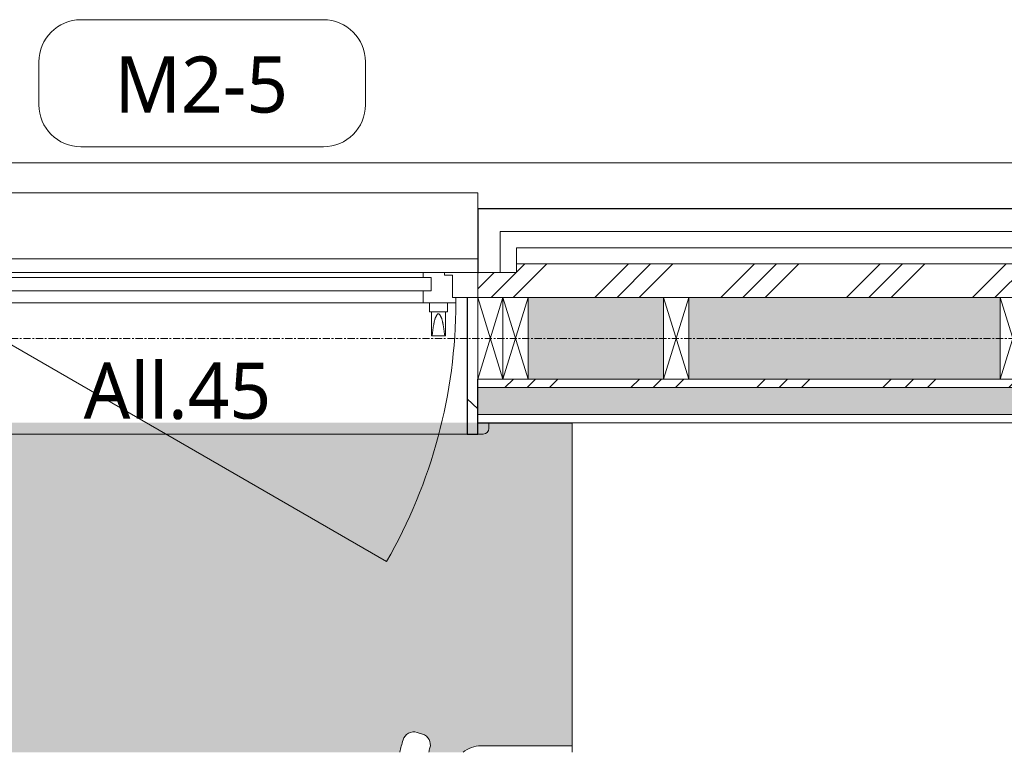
# Model space of a CAD drawing. Header units: millimetres. Extents: x -21522 to 77796, y -25697 to 15217.
# Tile 9 of 256: x -3525 to -1770, y -25497 to -24191. Entities that reach past the tile are written whole.
import ezdxf

# ---------------------------------------------------------------- set-up
doc = ezdxf.new("R2010")
doc.units = ezdxf.units.MM
doc.linetypes.add('Ligne de quadrillage', pattern=[22.225, 12.7, -3.175, 3.175, -3.175])
for name, color, linetype, lineweight in [('A-AREA-PATT', 32, 'Continuous', 13), ('A-DETL', 90, 'Continuous', 70), ('A-DETL-GENF', 92, 'Continuous', 13), ('A-GLAZ', 151, 'Continuous', 13), ('A-GLAZ-IDEN', 152, 'Continuous', 9), ('A-WALL', 113, 'Continuous', 13), ('A-WALL-PATT', 111, 'Continuous', 13), ('C-TOPO-SDVS', 7, 'Continuous', 13), ('I-WALL', 2, 'Continuous', 13), ('S-GRID', 1, 'Continuous', 9)]:
    doc.layers.add(name, color=color, linetype=linetype, lineweight=lineweight)
doc.styles.add('Trebuchet MS_2', font='trebuc.ttf', dxfattribs={"height": 100})
pattern_1 = [(45, (0, 0), (-112.2532, 112.2532), []), (45, (39.69, 0), (0, 224.5064), []), (45, (-39.69, 0), (0, 224.5064), [])]
pattern_2 = [(225, (-2753.086, -24528.67), (-88.8996, -177.7999), [15.715, -110.008]), (225, (-2786.424, -24606.455), (-88.8996, -177.7999), [15.715, -110.008]), (225, (-2797.536, -24528.67), (-88.8996, -177.7999), [15.715, -110.008]), (225, (-2830.874, -24606.455), (-88.8996, -177.7999), [15.715, -110.008]), (251.565, (-2764.2, -24539.78), (-88.89985, -355.59962), [35.141, -245.986]), (251.565, (-2775.31, -24573.117), (-88.89985, -355.59962), [35.141, -245.986]), (251.565, (-2808.648, -24539.78), (-88.89985, -355.59962), [35.141, -245.986]), (251.565, (-2819.76, -24573.117), (-88.89985, -355.59962), [35.141, -245.986]), (315, (-2764.2, -24606.455), (-88.8996, 177.7999), [15.715, -110.008]), (315, (-2797.536, -24528.67), (-88.8996, 177.7999), [15.715, -110.008]), (315, (-2808.65, -24606.455), (-88.8996, 177.7999), [15.715, -110.008]), (315, (-2841.986, -24528.67), (-88.8996, 177.7999), [15.715, -110.008]), (288.435, (-2775.31, -24573.117), (-88.89985, 355.59962), [35.141, -245.986]), (288.435, (-2786.424, -24539.78), (-88.89985, 355.59962), [35.141, -245.986]), (288.435, (-2819.76, -24573.117), (-88.89985, 355.59962), [35.141, -245.986]), (288.435, (-2830.874, -24539.78), (-88.89985, 355.59962), [35.141, -245.986])]

# ---------------------------------------------------------------- blocks, each defined once
blk = doc.blocks.new('Menuiserie Alu - 1V - 100x180cm - Bavette Alu-8284131-00_RDC_50e Copie 1')
at = {"layer": 'A-DETL-GENF', "color": 30}
blk.add_line((461, -23.5), (-337.5, 437.5), dxfattribs=at)
blk.add_arc((461, -23.5), 922, 150, 180, dxfattribs=at)
at = {"layer": 'A-GLAZ', "color": 30}
for p, q in [((-520, 200.5), (-520, 190.5)), ((-500, 210.5), (-510, 210.5)), ((481, 210.5), (-481, 210.5)), ((510, 210.5), (500, 210.5)), ((520, 190.5), (520, 200.5)), ((-442.6, 35.5), (-442.6, -7.5)), ((-442.6, 35.5), (-442.3, 35.5)), ((-417.7, 35.5), (-442.3, 35.5)), ((-417.7, 35.5), (-417.4, 35.5)), ((-417.4, -7.5), (-417.4, 35.5)), ((-446, -7.5), (-446, -23.5)), ((-414, -23.5), (-414, -7.5)), ((-500, -32.5), (-455, -32.5)), ((-500, -77.5), (-500, -32.5)), ((-461, -23.5), (-403, -23.5)), ((-461, -32.5), (-461, -23.5)), ((-455, -32.5), (-461, -32.5)), ((-455, -32.5), (-455, -72.5)), ((-455, -72.5), (-455, -32.5)), ((-403, -23.5), (403, -23.5)), ((-403, -23.5), (-403, -44.5)), ((403, -23.5), (461, -23.5)), ((403, -44.5), (403, -23.5)), ((455, -32.5), (500, -32.5)), ((455, -72.5), (455, -32.5)), ((455, -32.5), (455, -72.5)), ((461, -32.5), (455, -32.5)), ((461, -23.5), (461, -32.5)), ((500, -32.5), (500, -77.5)), ((-417, -68.5), (-417, -44.5)), ((-417, -44.5), (417, -44.5)), ((-417, -44.5), (-417, -68.5)), ((-403, -44.5), (-417, -44.5)), ((417, -44.5), (403, -44.5)), ((417, -44.5), (417, -68.5)), ((417, -68.5), (417, -44.5)), ((417, -68.5), (-417, -68.5)), ((-417, -68.5), (-403, -68.5)), ((-403, -68.5), (-403, -77.5)), ((403, -68.5), (417, -68.5)), ((403, -77.5), (403, -68.5)), ((-441, -77.5), (-500, -77.5)), ((-455, -72.5), (-441, -72.5)), ((-441, -72.5), (-455, -72.5)), ((-441, -72.5), (-441, -77.5)), ((-441, -77.5), (-441, -72.5)), ((-403, -77.5), (-441, -77.5)), ((403, -77.5), (-403, -77.5)), ((441, -77.5), (403, -77.5)), ((441, -72.5), (455, -72.5)), ((441, -77.5), (441, -72.5)), ((441, -72.5), (441, -77.5)), ((455, -72.5), (441, -72.5)), ((500, -77.5), (441, -77.5)), ((-500, -101.9), (500, -101.9))]:
    blk.add_line(p, q, dxfattribs=at)
at = {"layer": 'A-GLAZ', "color": 30, "flags": 128}
for points in [[(-445.9, -7.5), (-445.5, -7.5), (-444.7, -7.5), (-443.4, -7.5), (-441.8, -7.5), (-439.8, -7.5), (-437.6, -7.5), (-435.2, -7.5), (-432.6, -7.5), (-430, -7.5)], [(-430, -7.5), (-427.4, -7.5), (-424.8, -7.5), (-422.4, -7.5), (-420.2, -7.5), (-418.2, -7.5), (-416.6, -7.5), (-415.3, -7.5), (-414.5, -7.5), (-414.1, -7.5)]]:
    blk.add_lwpolyline(points, dxfattribs=at)
at = {"layer": 'A-GLAZ', "color": 30}
for centre, start, end in [((-510, 200.5), 90, 180), ((510, 200.5), 0, 90)]:
    blk.add_arc(centre, 10, start, end, dxfattribs=at)
for points, knots in [([(-442.3, 35.5), (-442.2, 35.5), (-442.1, 35.4), (-441.9, 35.2), (-441.7, 35), (-441.6, 34.8), (-441.5, 34.7), (-441.5, 34.5), (-441.4, 34.4), (-441.3, 34.2), (-441.2, 34), (-441.1, 33.8), (-441, 33.6), (-441, 33.3), (-440.9, 33), (-440.7, 32.4), (-440.6, 31.8), (-440.6, 31.5)], [0, 0, 0, 0, 0.166667, 0.25, 0.333333, 0.375, 0.416667, 0.458333, 0.5, 0.541667, 0.583333, 0.625, 0.666667, 0.708333, 0.75, 0.833333, 1, 1, 1, 1]), ([(-419.4, 31.5), (-419.4, 31.8), (-419.3, 32.4), (-419.1, 33), (-419, 33.3), (-419, 33.6), (-418.9, 33.8), (-418.8, 34), (-418.7, 34.2), (-418.6, 34.4), (-418.5, 34.5), (-418.4, 34.8), (-418.3, 35), (-418.1, 35.2), (-417.9, 35.4), (-417.8, 35.5), (-417.7, 35.5)], [0, 0, 0, 0, 0.166667, 0.25, 0.291667, 0.333333, 0.375, 0.416667, 0.458333, 0.5, 0.541667, 0.583333, 0.666667, 0.75, 0.833333, 1, 1, 1, 1]), ([(-440.6, 31.5), (-440.3, 28.3), (-439.8, 24.4), (-439.1, 19.7), (-438.7, 17.3), (-438.3, 15.4), (-438, 13.8), (-437.8, 12.7), (-437.6, 11.5), (-437.2, 9.9), (-436.8, 8), (-436.4, 6), (-435.9, 4.7), (-435.6, 4), (-435.4, 3.5), (-435.1, 3), (-434.8, 2.2), (-434.3, 1.2), (-433.6, -0.1), (-432.7, -1.7), (-431.7, -3.1), (-430.9, -3.7), (-430.4, -3.9), (-430.1, -4), (-429.7, -3.9), (-429.3, -3.7), (-428.4, -3.1), (-427.4, -1.7), (-426.5, -0.1), (-425.8, 1.1), (-425.3, 2.1), (-424.9, 2.9), (-424.6, 3.4), (-424.4, 4), (-424.1, 4.7), (-423.7, 6), (-423.2, 7.9), (-422.8, 9.9), (-422.5, 11.3), (-422.3, 12), (-422.2, 12.6), (-422.1, 13.2), (-421.9, 14), (-421.7, 15.4), (-421.3, 17.3), (-420.9, 19.7), (-420.5, 22.8), (-419.9, 26.7), (-419.6, 29.9), (-419.4, 31.5)], [0, 0, 0, 0, 0.125, 0.15625, 0.1875, 0.21875, 0.234375, 0.25, 0.265625, 0.28125, 0.3125, 0.34375, 0.359375, 0.367188, 0.375, 0.382812, 0.390625, 0.40625, 0.421875, 0.4375, 0.46875, 0.484375, 0.492188, 0.5, 0.507812, 0.515625, 0.53125, 0.5625, 0.578125, 0.59375, 0.609375, 0.617188, 0.625, 0.632812, 0.640625, 0.65625, 0.6875, 0.71875, 0.734375, 0.742188, 0.75, 0.757812, 0.765625, 0.78125, 0.8125, 0.84375, 0.875, 0.9375, 1, 1, 1, 1])]:
    blk.add_open_spline(points, degree=3, knots=knots, dxfattribs=at)
blk = doc.blocks.new('Bavette Aluminium - Bavelle Aluminium-7958409-00_RDC_50e Copie 1')
at = {"layer": 'A-GLAZ', "color": 30}
for p, q in [((-500, -142), (-500, -113)), ((500, -113), (500, -142)), ((500, -142), (-500, -142))]:
    blk.add_line(p, q, dxfattribs=at)
blk = doc.blocks.new('Répétition de détail - Croix 45x145-V35-00_RDC_50e Copie 1')
at = {"layer": 'A-DETL-GENF'}
for p, q in [((622.5, 72.5), (577.5, 72.5)), ((577.5, 72.5), (577.5, -72.5)), ((577.5, 72.5), (622.5, 72.5)), ((577.5, -72.5), (577.5, 72.5)), ((577.5, 72.5), (622.5, -72.5)), ((577.5, -72.5), (622.5, 72.5)), ((622.5, -72.5), (622.5, 72.5)), ((622.5, 72.5), (622.5, -72.5)), ((1222.5, 72.5), (1177.5, 72.5)), ((1177.5, 72.5), (1177.5, -72.5)), ((1177.5, 72.5), (1222.5, 72.5)), ((1177.5, -72.5), (1177.5, 72.5)), ((1177.5, 72.5), (1222.5, -72.5)), ((1177.5, -72.5), (1222.5, 72.5)), ((1222.5, -72.5), (1222.5, 72.5)), ((1222.5, 72.5), (1222.5, -72.5)), ((577.5, -72.5), (622.5, -72.5)), ((622.5, -72.5), (577.5, -72.5)), ((1177.5, -72.5), (1222.5, -72.5)), ((1222.5, -72.5), (1177.5, -72.5))]:
    blk.add_line(p, q, dxfattribs=at)
blk = doc.blocks.new('STR_RECTANGLE - Croix 45x145-V54-00_RDC_50e Copie 1')
at = {"layer": 'A-DETL-GENF'}
for p, q in [((22.5, 72.5), (-22.5, 72.5)), ((22.5, 72.5), (-22.5, 72.5)), ((-22.5, -72.5), (22.5, 72.5)), ((-22.5, 72.5), (22.5, -72.5)), ((22.5, -72.5), (22.5, 72.5)), ((22.5, -72.5), (22.5, 72.5)), ((-22.5, -72.5), (22.5, -72.5)), ((-22.5, -72.5), (22.5, -72.5))]:
    blk.add_line(p, q, dxfattribs=at)
blk = doc.blocks.new('STR_RECTANGLE - Croix 45x145-V45-00_RDC_50e Copie 1')
at = {"layer": 'A-DETL-GENF'}
for p, q in [((22.5, 72.5), (-22.5, 72.5)), ((-22.5, 72.5), (-22.5, -72.5)), ((-22.5, 72.5), (-22.5, -72.5)), ((22.5, 72.5), (-22.5, 72.5)), ((-22.5, -72.5), (22.5, 72.5)), ((-22.5, 72.5), (22.5, -72.5)), ((22.5, -72.5), (22.5, 72.5)), ((22.5, -72.5), (22.5, 72.5)), ((-22.5, -72.5), (22.5, -72.5)), ((-22.5, -72.5), (22.5, -72.5))]:
    blk.add_line(p, q, dxfattribs=at)
blk = doc.blocks.new('Identifiant - Identifiant-6867753-00_RDC_50e Copie 1')
at = {"layer": 'A-GLAZ-IDEN'}
for p, q in [((-4.143, 2.314), (4.498, 2.314)), ((-5.643, -0.716), (-5.643, 0.814)), ((5.998, 0.814), (5.998, -0.716)), ((4.498, -2.216), (-4.143, -2.216))]:
    blk.add_line(p, q, dxfattribs=at)
for centre, start, end in [((-4.143, 0.814), 90, 180), ((4.498, 0.814), 0, 90), ((-4.143, -0.716), 180, 270), ((4.498, -0.716), 270, 0)]:
    blk.add_arc(centre, 1.5, start, end, dxfattribs=at)

msp = doc.modelspace()

# ---------------------------------------------------------------- hatches: boundary and pattern name
at = {"layer": 'A-AREA-PATT'}
h = msp.add_hatch(color=7, dxfattribs=at)
h.paths.add_polyline_path([(4936.1, -25496.8), (5376.3, -25496.8), (5376.3, -25452.7), (815.3, -25452.7), (815.3, -24852.7), (625.3, -24852.7), (625.3, -25187.7), (175.3, -25187.7), (175.3, -24852.7), (-80.2, -24852.7), (-80.2, -24759.2), (-980.2, -24759.2), (-980.2, -24852.7), (-1054.7, -24852.7), (-1054.7, -24909.7), (-1740.7, -24909.7), (-1740.7, -25496.8), (4023.7, -25496.8)])
h.paths.add_polyline_path([(-3728.9, -25496.8), (-2847, -25496.8), (-2842, -25474.8), (-2840.2, -25470.6), (-2837.6, -25466.9), (-2834.2, -25463.9), (-2828.3, -25461.3), (-2825.8, -25460.6), (-2820.4, -25460.6), (-2816.8, -25461.3), (-2807, -25464.4), (-2800.9, -25467.9), (-2798.6, -25469.7), (-2795.3, -25474.8), (-2793.8, -25478.7), (-2793.2, -25483.8), (-2794, -25488.9), (-2796.2, -25496.8), (-2734.9, -25496.8), (-2733.6, -25495.6), (-2724.3, -25489.9), (-2713.9, -25486.4), (-2698.9, -25485.2), (-2540.7, -25485.2), (-2540.7, -24909.7), (-2688.9, -24909.7), (-2689.2, -24922.3), (-2690.2, -24924.7), (-2691.8, -24926.7), (-2693.9, -24928.3), (-2696.3, -24929.3), (-2703.1, -24929.7), (-3721.4, -24929.3), (-3723.9, -24928.3), (-3725.9, -24926.7), (-3727.5, -24924.7), (-3728.5, -24922.3), (-3728.9, -24919.7), (-3728.9, -24909.7), (-4261, -24909.7), (-4261, -25496.8), (-4187.4, -25496.8)])
at = {"layer": 'A-DETL-GENF'}
h = msp.add_hatch(color=254, dxfattribs=at)
h.paths.add_polyline_path([(5379.3, -25496.8), (5379.3, -25452.7), (815.3, -25452.7), (815.3, -24852.7), (-80.2, -24852.7), (-80.2, -24665.7), (-980.2, -24665.7), (-980.2, -24852.7), (-1054.7, -24852.7), (-1054.7, -24909.7), (-1740.7, -24909.7), (-1740.7, -25496.8), (4936.1, -25496.8)])
h.paths.add_polyline_path([(-4261, -25496.8), (-2847, -25496.8), (-2842, -25474.8), (-2840.2, -25470.6), (-2837.6, -25466.9), (-2834.2, -25463.9), (-2828.3, -25461.3), (-2825.8, -25460.6), (-2820.4, -25460.6), (-2816.8, -25461.3), (-2807, -25464.4), (-2800.9, -25467.9), (-2798.6, -25469.7), (-2795.3, -25474.8), (-2793.8, -25478.7), (-2793.2, -25483.8), (-2794, -25488.9), (-2796.2, -25496.8), (-2734.9, -25496.8), (-2733.6, -25495.6), (-2724.3, -25489.9), (-2713.9, -25486.4), (-2703.1, -25485.2), (-2540.7, -25485.2), (-2540.7, -24909.7), (-4261, -24909.7)])
at = {"layer": 'A-WALL-PATT'}
h = msp.add_hatch(dxfattribs=at)
h.set_pattern_fill('FP_1', color=30, style=0, pattern_type=2)
h.set_pattern_definition(pattern_1)
h.paths.add_polyline_path([(-3708.9, -24686.7), (-3708.9, -24642.7), (-3710.4, -24642.7), (-3710.4, -24641.7), (-3777.9, -24641.7), (-3777.9, -24626.7), (-4484, -24626.7), (-4484, -24686.7), (-3731.3, -24686.7)])
h.paths.add_polyline_path([(-1450.4, -24686.7), (-1337.7, -24686.7), (-1337.7, -24626.7), (-2639.9, -24626.7), (-2639.9, -24641.7), (-2707.4, -24641.7), (-2707.4, -24642.7), (-2708.9, -24642.7), (-2708.9, -24686.7), (-1732.7, -24686.7)])
h = msp.add_hatch(dxfattribs=at)
h.set_pattern_fill('FP_3', color=30, angle=-135, style=0, pattern_type=2)
h.set_pattern_definition(pattern_2)
h.paths.add_polyline_path([(-2590.8, -24831.7), (-2377.7, -24831.7), (-2377.7, -24686.7), (-2618.9, -24686.7), (-2618.9, -24831.7)])
h.paths.add_polyline_path([(-4261, -24831.7), (-3798.9, -24831.7), (-3798.9, -24686.7), (-4294, -24686.7), (-4294, -24831.7)])
h.paths.add_polyline_path([(-1277.7, -24831.7), (-1277.7, -24686.7), (-1732.7, -24686.7), (-1732.7, -24831.7), (-1435.7, -24831.7)])
h.paths.add_polyline_path([(-2332.7, -24831.7), (-1777.7, -24831.7), (-1777.7, -24686.7), (-2332.7, -24686.7), (-2332.7, -24788.8)])
h = msp.add_hatch(dxfattribs=at)
h.set_pattern_fill('FP_52', color=30, style=0, pattern_type=2)
h.set_pattern_definition([(108.435, (54.145, 0), (-208.24995, 416.49993), [79.025, -579.519]), (139.399, (29.155, 74.97), (-1249.505702, 1041.24372), [38.399, -1881.572]), (136.848, (208.25, 99.96), (-3123.769422, 2915.4788923), [91.346, -4475.934]), (109.983, (141.61, 162.435), (-624.746965, 1666.001328), [48.75, -2388.754]), (90, (124.95, 0), (-208.25, 208.25), [41.65, -166.6]), (118.443, (124.95, 41.65), (1457.75313, -2707.248388), [113.682, -5570.435]), (84.289, (70.805, 141.61), (-208.263648, -1874.248384), [41.858, -2051.029]), (129.806, (74.97, 183.26), (833.0069, -1041.24319), [32.53, -1593.955])])
h.paths.add_polyline_path([(-2727.9, -24929.7), (-2708.9, -24929.7), (-2708.9, -24686.7), (-2727.9, -24686.7), (-2727.9, -24860.8)])
h = msp.add_hatch(dxfattribs=at)
h.set_pattern_fill('FP_1', color=30, style=0, pattern_type=2)
h.set_pattern_definition(pattern_1)
h.paths.add_polyline_path([(-4324, -24846.7), (-3708.9, -24846.7), (-3708.9, -24831.7), (-4324, -24831.7)])
h.paths.add_polyline_path([(-2590.8, -24846.7), (-1132.7, -24846.7), (-1132.7, -24831.7), (-2708.9, -24831.7), (-2708.9, -24846.7)])
h = msp.add_hatch(dxfattribs=at)
h.set_pattern_fill('FP_3', color=30, angle=-135, style=0, pattern_type=2)
h.set_pattern_definition(pattern_2)
h.paths.add_polyline_path([(-1450.4, -24894.7), (-1117.7, -24894.7), (-1117.7, -24846.7), (-2708.9, -24846.7), (-2708.9, -24894.7), (-2362.7, -24894.7)])
h.paths.add_polyline_path([(-3708.9, -24894.7), (-3708.9, -24846.7), (-4276, -24846.7), (-4276, -24894.7), (-4187.4, -24894.7)])

# ---------------------------------------------------------------- linework, layer by layer
at = {"layer": 'A-DETL', "lineweight": 13}
for p, q in [((-1740.7, -24909.7), (-2540.7, -24909.7)), ((-2540.7, -24909.7), (-2540.7, -25485.2)), ((-2807.2, -25464.3), (-2816.8, -25461.3)), ((-2540.7, -25485.2), (-2703.1, -25485.2)), ((-2540.7, -25496.8), (-2540.7, -25485.2))]:
    msp.add_line(p, q, dxfattribs=at)
for centre, radius, start, end in [((-2822.8, -25480.4), 20, 72.5852, 163.8373), ((-2813.2, -25483.4), 20, 343.8511, 72.5852), ((-1943.6, -25735.2), 935.3, 163.8373, 165.2215), ((-1943.6, -25735.2), 885.3, 163.8511, 164.3804), ((-2703.1, -25535.2), 50, 90, 129.6965)]:
    msp.add_arc(centre, radius, start, end, dxfattribs=at)
at = {"layer": 'A-WALL', "color": 20, "lineweight": 25}
for p, q in [((-1435.7, -24528.7), (-2708.9, -24528.7)), ((-2708.9, -24528.7), (-2708.9, -24641.7)), ((-2708.9, -24641.7), (-2707.4, -24641.7)), ((-2707.4, -24642.7), (-2708.9, -24642.7)), ((-2707.4, -24641.7), (-2707.4, -24642.7)), ((-2708.9, -24909.7), (-2540.7, -24909.7))]:
    msp.add_line(p, q, dxfattribs=at)
at = {"layer": 'A-WALL', "color": 30}
for p, q in [((-2668.9, -24568.7), (-2668.9, -24641.7)), ((-1395.7, -24568.7), (-2668.9, -24568.7)), ((-1366.7, -24597.7), (-2639.9, -24597.7)), ((-2639.9, -24597.7), (-2639.9, -24641.7)), ((-1337.7, -24626.7), (-2639.9, -24626.7)), ((-2707.4, -24641.7), (-2639.9, -24641.7)), ((-2377.7, -24686.7), (-2618.9, -24686.7)), ((-1777.7, -24686.7), (-2332.7, -24686.7)), ((-2618.9, -24831.7), (-2377.7, -24831.7)), ((-2332.7, -24831.7), (-1777.7, -24831.7)), ((-2708.9, -24846.7), (-1117.7, -24846.7)), ((-2708.9, -24894.7), (-1069.7, -24894.7))]:
    msp.add_line(p, q, dxfattribs=at)
at = {"layer": 'C-TOPO-SDVS'}
for p, q in [((-7788.4, -24446.7), (-1828.7, -24446.7)), ((-1828.7, -24446.7), (-1435.7, -24446.7))]:
    msp.add_line(p, q, dxfattribs=at)
at = {"layer": 'I-WALL', "color": 20, "lineweight": 25}
for p, q in [((-2727.9, -24686.7), (-2727.9, -24929.7)), ((-2708.9, -24929.7), (-2708.9, -24831.7)), ((-2727.9, -24929.7), (-2708.9, -24929.7))]:
    msp.add_line(p, q, dxfattribs=at)
at = {"layer": 'S-GRID', "linetype": 'Ligne de quadrillage'}
msp.add_line((24853.2, -24759.2), (-13724, -24759.2), dxfattribs=at)

# ---------------------------------------------------------------- block references
at = {"layer": 'A-DETL-GENF', "color": 30, "rotation": 180}
msp.add_blockref('Menuiserie Alu - 1V - 100x180cm - Bavette Alu-8284131-00_RDC_50e Copie 1', (-3208.9, -24719.2), dxfattribs=at)
at = {"layer": 'A-DETL-GENF', "rotation": 180}
for name, p in [('STR_RECTANGLE - Croix 45x145-V54-00_RDC_50e Copie 1', (-2686.4, -24759.2)), ('STR_RECTANGLE - Croix 45x145-V45-00_RDC_50e Copie 1', (-2641.4, -24759.2)), ('Répétition de détail - Croix 45x145-V35-00_RDC_50e Copie 1', (-1155.2, -24759.2))]:
    msp.add_blockref(name, p, dxfattribs=at)
at = {"layer": 'A-GLAZ', "color": 30, "rotation": 180}
msp.add_blockref('Bavette Aluminium - Bavelle Aluminium-7958409-00_RDC_50e Copie 1', (-3208.9, -24641.7), dxfattribs=at)
at = {"layer": 'A-GLAZ-IDEN', "xscale": 49.99999999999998, "yscale": 49.99999999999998, "zscale": 49.99999999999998}
msp.add_blockref('Identifiant - Identifiant-6867753-00_RDC_50e Copie 1', (-3208.9, -24307.2), dxfattribs=at)

# ---------------------------------------------------------------- texts
at = {"layer": 'A-GLAZ-IDEN', "insert": (-3411.2, -24802.4), "char_height": 100, "width": 452.953, "attachment_point": 1, "style": 'Trebuchet MS_2'}
msp.add_mtext('All.45', dxfattribs=at)

# ---------------------------------------------------------------- next in the draw order: texts
at = {"layer": 'A-GLAZ-IDEN', "insert": (-3356, -24257), "char_height": 100, "width": 372.785, "attachment_point": 1, "style": 'Trebuchet MS_2', "bg_fill": 3, "box_fill_scale": 1.25, "bg_fill_color": 256, "bg_fill_true_color": 13158600, "bg_fill_transparency": 0}
msp.add_mtext('M2-5', dxfattribs=at)

doc.saveas('drawing.dxf')
